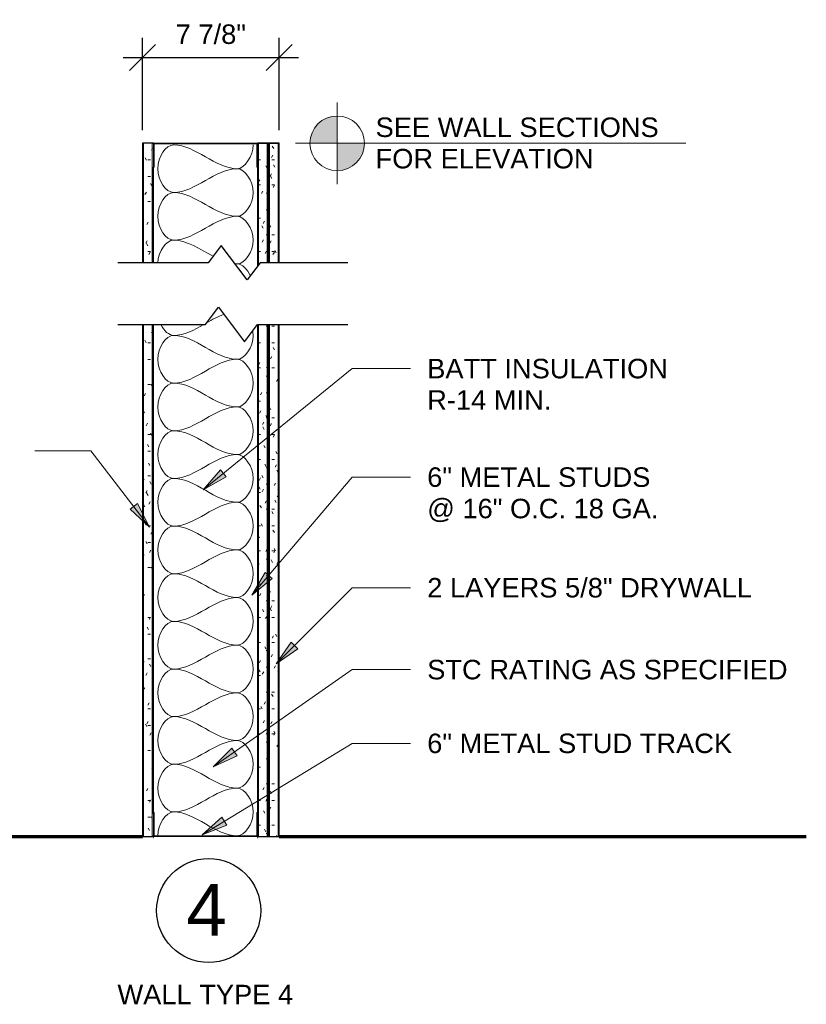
# Model space of a CAD drawing. Header units: inches. Extents: x -455 to 219, y -7 to 215.
# Tile 33 of 33: x 117 to 163, y 152 to 208. Entities that reach past the tile are written whole.
import ezdxf

# ---------------------------------------------------------------- set-up
doc = ezdxf.new("R2010")
doc.units = ezdxf.units.IN
doc.header["$MEASUREMENT"] = 0
for name, color, linetype, lineweight in [('A-ANNO-DIMS', 211, 'Continuous', 9), ('A-DETL', 90, 'Continuous', 9), ('A-DETL-GENF', 92, 'Continuous', 9), ('A-DETL-MEDM', 33, 'Continuous', 30), ('A-DETL-THIN', 151, 'Continuous', 9), ('A-DETL-WIDE', 214, 'Continuous', 70), ('G-ANNO-TEXT', 231, 'Continuous', 9)]:
    doc.layers.add(name, color=color, linetype=linetype, lineweight=lineweight)
doc.styles.add('Arial', font='arial.ttf', dxfattribs={"height": 0.875})
doc.styles.add('Arial_1', font='arial.ttf', dxfattribs={"height": 0.09375})
doc.dimstyles.new('Linear_-_3_32__Arial_-_INCHES', dxfattribs={"dimscale": 12, "dimtxt": 1.125, "dimasz": 0.125, "dimexe": 0.09375, "dimexo": 0.0625, "dimgap": 0.0625, "dimtad": 1, "dimdec": 5, "dimrnd": 0.03125, "dimzin": 3, "dimdsep": 46, "dimlunit": 4, "dimtxsty": 'Arial', "dimblk1": 'OBLIQUE', "dimblk2": 'OBLIQUE', "dimsah": 1, "dimcen": 0.09, "dimdle": 0.09375, "dimazin": 0, "dimtfac": 1, "dimtdec": 5, "dimtix": 1, "dimtmove": 0, "dimatfit": 3, "dimfxl": 1, "dimtvp": 1, "dimtfill": 1, "dimfrac": 2, "dimtolj": 1, "dimtzin": 0, "dimarcsym": 2})

# ---------------------------------------------------------------- blocks, each defined once
blk = doc.blocks.new('Gypsum Wallboard-Section - 5_8_-V9-WALL TYPES')
at = {"layer": 'A-DETL-GENF'}
h = blk.add_hatch(dxfattribs=at)
h.set_pattern_fill('FP1_13', color=256, style=0, pattern_type=2)
h.set_pattern_definition([(270, (-161.201, 125.2), (0.48, -1.92), [0.158, -1.282, 0.158, -1.282, -7.68]), (270, (-161.201, 125.2), (0.48, -1.92), [-2.88, 0.158, -2.722, 0.158, -1.282, -3.36]), (270, (-161.201, 125.2), (0.48, -1.92), [-7.2, 0.158, -0.802, 0.158, -2.242]), (30, (-160.961, 124.48), (1.4227688, 1.3756922), [0.158, -1.282, 0.158, -1.282, -7.68]), (30, (-160.961, 124.48), (1.4227688, 1.3756922), [-2.88, 0.158, -2.722, 0.158, -1.282, -3.36]), (30, (-160.961, 124.48), (1.4227688, 1.3756922), [-7.2, 0.158, -0.802, 0.158, -2.242]), (150, (-160.001, 124.24), (-1.9027688, 0.5443078), [0.158, -1.282, 0.158, -1.282, -7.68]), (150, (-160.001, 124.24), (-1.9027688, 0.5443078), [-2.88, 0.158, -2.722, 0.158, -1.282, -3.36]), (150, (-160.001, 124.24), (-1.9027688, 0.5443078), [-7.2, 0.158, -0.802, 0.158, -2.242])])
h.paths.add_polyline_path([(0, 0), (29.551, 0), (29.551, 0.625), (0, 0.625)])
h.paths.add_polyline_path([(33.11, 0), (40, 0), (40, 0.625), (33.11, 0.625)])
for p, q in [((0, 0.563), (29.551, 0.563)), ((0, 0.062), (29.551, 0.062)), ((33.11, 0.563), (40, 0.563)), ((33.11, 0.062), (40, 0.062))]:
    blk.add_line(p, q, dxfattribs=at)
at = {"layer": 'A-DETL-MEDM'}
for p, q in [((29.551, 0.625), (0, 0.625)), ((0, 0.625), (0, 0)), ((40, 0.625), (33.11, 0.625)), ((40, 0), (40, 0.625)), ((0, 0), (0.023, 0)), ((1.375, 0), (29.551, 0)), ((33.11, 0), (38.625, 0)), ((39.977, 0), (40, 0))]:
    blk.add_line(p, q, dxfattribs=at)
blk = doc.blocks.new('Gypsum Wallboard-Section - 5_8_-V10-WALL TYPES')
at = {"layer": 'A-DETL-GENF'}
h = blk.add_hatch(dxfattribs=at)
h.set_pattern_fill('FP1_14', color=256, style=0, pattern_type=2)
h.set_pattern_definition([(270, (-161.201, 131.825), (0.48, -1.92), [0.158, -1.282, 0.158, -1.282, -7.68]), (270, (-161.201, 131.825), (0.48, -1.92), [-2.88, 0.158, -2.722, 0.158, -1.282, -3.36]), (270, (-161.201, 131.825), (0.48, -1.92), [-7.2, 0.158, -0.802, 0.158, -2.242]), (30, (-160.961, 131.105), (1.4227688, 1.3756922), [0.158, -1.282, 0.158, -1.282, -7.68]), (30, (-160.961, 131.105), (1.4227688, 1.3756922), [-2.88, 0.158, -2.722, 0.158, -1.282, -3.36]), (30, (-160.961, 131.105), (1.4227688, 1.3756922), [-7.2, 0.158, -0.802, 0.158, -2.242]), (150, (-160.001, 130.865), (-1.9027688, 0.5443078), [0.158, -1.282, 0.158, -1.282, -7.68]), (150, (-160.001, 130.865), (-1.9027688, 0.5443078), [-2.88, 0.158, -2.722, 0.158, -1.282, -3.36]), (150, (-160.001, 130.865), (-1.9027688, 0.5443078), [-7.2, 0.158, -0.802, 0.158, -2.242])])
h.paths.add_polyline_path([(0, 0), (29.551, 0), (29.551, 0.625), (0, 0.625)])
h.paths.add_polyline_path([(32.89, 0.625), (33.11, 0.46), (33.11, 0), (40, 0), (40, 0.625), (33.11, 0.625)])
for p, q in [((0, 0.563), (29.551, 0.563)), ((0, 0.062), (29.551, 0.062)), ((32.974, 0.563), (40, 0.563)), ((33.11, 0.062), (40, 0.062))]:
    blk.add_line(p, q, dxfattribs=at)
at = {"layer": 'A-DETL-MEDM'}
for p, q in [((0.023, 0.625), (0, 0.625)), ((0, 0.625), (0, 0)), ((29.551, 0.625), (1.375, 0.625)), ((38.625, 0.625), (32.89, 0.625)), ((40, 0.625), (39.977, 0.625)), ((40, 0), (40, 0.625))]:
    blk.add_line(p, q, dxfattribs=at)
blk = doc.blocks.new('Channel Studs-Section - 6_-373499-WALL TYPES')
at = {"layer": 'A-DETL-GENF'}
for p, q in [((-1.256, -0.86), (-1.291, -0.86)), ((-1.291, -0.86), (-1.291, -2.204)), ((-1.256, -2.2), (-1.256, -0.86)), ((4.709, -0.86), (4.674, -0.86)), ((4.674, -0.86), (4.674, -2.2)), ((4.709, -2.204), (4.709, -0.86)), ((-1.26, -2.235), (4.677, -2.235)), ((4.674, -2.2), (-1.256, -2.2))]:
    blk.add_line(p, q, dxfattribs=at)
for centre, radius, start, end in [((-1.26, -2.204), 0.0312, 180, 270), ((4.677, -2.204), 0.0313, 270, 360)]:
    blk.add_arc(centre, radius, start, end, dxfattribs=at)
blk = doc.blocks.new('Gypsum Wallboard-Section - 5_8_-V11-WALL TYPES')
at = {"layer": 'A-DETL-GENF'}
h = blk.add_hatch(dxfattribs=at)
h.set_pattern_fill('FP1_15', color=256, style=0, pattern_type=2)
h.set_pattern_definition([(270, (-161.201, 132.45), (0.48, -1.92), [0.158, -1.282, 0.158, -1.282, -7.68]), (270, (-161.201, 132.45), (0.48, -1.92), [-2.88, 0.158, -2.722, 0.158, -1.282, -3.36]), (270, (-161.201, 132.45), (0.48, -1.92), [-7.2, 0.158, -0.802, 0.158, -2.242]), (30, (-160.961, 131.73), (1.4227688, 1.3756922), [0.158, -1.282, 0.158, -1.282, -7.68]), (30, (-160.961, 131.73), (1.4227688, 1.3756922), [-2.88, 0.158, -2.722, 0.158, -1.282, -3.36]), (30, (-160.961, 131.73), (1.4227688, 1.3756922), [-7.2, 0.158, -0.802, 0.158, -2.242]), (150, (-160.001, 131.49), (-1.9027688, 0.5443078), [0.158, -1.282, 0.158, -1.282, -7.68]), (150, (-160.001, 131.49), (-1.9027688, 0.5443078), [-2.88, 0.158, -2.722, 0.158, -1.282, -3.36]), (150, (-160.001, 131.49), (-1.9027688, 0.5443078), [-7.2, 0.158, -0.802, 0.158, -2.242])])
h.paths.add_polyline_path([(0, 0.625), (0, 0), (29.551, 0), (29.551, 0.625), (3.218, 0.625)])
h.paths.add_polyline_path([(33.11, 0.625), (33.11, 0), (40, 0), (40, 0.625), (39.521, 0.625)])
for p, q in [((0, 0.563), (29.551, 0.563)), ((0, 0.062), (29.551, 0.062)), ((33.11, 0.563), (40, 0.563)), ((33.11, 0.062), (40, 0.062))]:
    blk.add_line(p, q, dxfattribs=at)
at = {"layer": 'A-DETL-MEDM'}
for p, q in [((29.551, 0.625), (0, 0.625)), ((0, 0.625), (0, 0)), ((40, 0.625), (33.11, 0.625)), ((40, 0), (40, 0.625)), ((0, 0), (29.551, 0)), ((33.11, 0), (40, 0))]:
    blk.add_line(p, q, dxfattribs=at)
blk = doc.blocks.new('Break Line - Break Line-374770-WALL TYPES')
at = {"layer": 'A-DETL-MEDM'}
for p, q in [((-1.5, 0), (-0.75, 1)), ((-0.75, 1), (0.75, -1)), ((-6.545, 0), (-1.5, 0)), ((0.75, -1), (1.5, 0)), ((1.5, 0), (6.71, 0))]:
    blk.add_line(p, q, dxfattribs=at)
blk = doc.blocks.new('Break Line - Break Line-374778-WALL TYPES')
at = {"layer": 'A-DETL-MEDM'}
for p, q in [((-1.5, 0), (-0.75, 1)), ((-0.75, 1), (0.75, -1)), ((-6.545, 0), (-1.5, 0)), ((0.75, -1), (1.5, 0)), ((1.5, 0), (6.71, 0))]:
    blk.add_line(p, q, dxfattribs=at)
blk = doc.blocks.new('Channel Studs-Section - 6_-374777-WALL TYPES')
at = {"layer": 'A-DETL-GENF'}
for p, q in [((-1.291, 2.204), (-1.291, 0.86)), ((4.677, 2.235), (-1.26, 2.235)), ((-1.256, 0.86), (-1.256, 2.2)), ((-1.256, 2.2), (4.674, 2.2)), ((4.674, 2.2), (4.674, 0.86)), ((4.709, 0.86), (4.709, 2.204)), ((-1.291, 0.86), (-1.256, 0.86)), ((4.674, 0.86), (4.709, 0.86))]:
    blk.add_line(p, q, dxfattribs=at)
for centre, start, end in [((-1.26, 2.204), 90, 180), ((4.677, 2.204), 0, 90)]:
    blk.add_arc(centre, 0.0312, start, end, dxfattribs=at)
blk = doc.blocks.new('_Oblique')
at = {"color": 0, "linetype": 'ByBlock', "lineweight": -2}
blk.add_line((-0.5, -0.5), (0.5, 0.5), dxfattribs=at)
blk = doc.blocks.new('*D72')
at = {"layer": 'A-ANNO-DIMS', "color": 0, "lineweight": -2, "transparency": 16777216}
for p, q in [((124.575, 201.951), (124.575, 207.284)), ((132.45, 201.951), (132.45, 207.284)), ((123.45, 206.159), (133.575, 206.159))]:
    blk.add_line(p, q, dxfattribs=at)
at = {"layer": 'A-ANNO-DIMS', "color": 0, "lineweight": -2, "transparency": 16777216, "xscale": 1.5, "yscale": 1.5, "zscale": 1.5, "rotation": 180}
blk.add_blockref('_Oblique', (124.575, 206.159), dxfattribs=at)
at = {"layer": 'A-ANNO-DIMS', "color": 0, "lineweight": -2, "transparency": 16777216, "xscale": 1.5, "yscale": 1.5, "zscale": 1.5}
blk.add_blockref('_Oblique', (132.45, 206.159), dxfattribs=at)
at = {"layer": 'A-ANNO-DIMS', "color": 0, "transparency": 16777216, "insert": (128.513, 207.49), "char_height": 1.125, "width": 4.85251, "attachment_point": 5, "style": 'Arial', "bg_fill": 3, "box_fill_scale": 1.25, "bg_fill_color": 256, "bg_fill_true_color": 13158600, "bg_fill_transparency": 0}
blk.add_mtext('\\A1;7 7/8"', dxfattribs=at)

msp = doc.modelspace()

# ---------------------------------------------------------------- hatches: boundary and pattern name
at = {"layer": 'A-DETL-GENF'}
for points in [[(134.224082, 201.201286), (135.798885, 201.201286), (135.798885, 202.776089), (135.391296, 202.722429), (135.011484, 202.565106), (134.685331, 202.31484), (134.435066, 201.988688), (134.277742, 201.608875)], [(135.798885, 199.626483), (136.206475, 199.680143), (136.586287, 199.837467), (136.912439, 200.087732), (137.162705, 200.413885), (137.320029, 200.793697), (137.373689, 201.201286), (135.798885, 201.201286), (135.798885, 200.722514)]]:
    msp.add_hatch(color=7, dxfattribs=at).paths.add_polyline_path(points)
at = {"layer": 'G-ANNO-TEXT'}
for points in [[(128.075201, 181.203163), (129.405599, 181.94478), (129.071718, 182.355078)], [(124.98471, 179.055564), (124.278469, 180.405075), (123.8595, 180.082141)], [(130.87577, 175.115167), (132.048687, 176.086877), (131.645607, 176.429437)], [(132.275841, 171.160813), (133.52399, 172.033783), (133.150144, 172.408029)], [(128.647647, 165.212484), (130.028288, 165.855746), (129.725017, 166.289159)], [(128.008568, 161.295997), (129.427308, 161.85019), (129.152203, 162.302006)]]:
    msp.add_hatch(color=7, dxfattribs=at).paths.add_polyline_path(points)

# ---------------------------------------------------------------- linework, layer by layer
at = {"layer": 'A-DETL', "lineweight": 18}
for p, q in [((135.798885, 198.839081), (135.798885, 203.563491)), ((135.798885, 202.776089), (135.798885, 199.626483)), ((133.402881, 201.201286), (155.902881, 201.201286))]:
    msp.add_line(p, q, dxfattribs=at)
at = {"layer": 'A-DETL', "lineweight": 30}
msp.add_line((126.950125, 201.201286), (132.450125, 201.201286), dxfattribs=at)
at = {"layer": 'A-DETL', "lineweight": 18}
msp.add_circle((135.798885, 201.201286), 1.574803, dxfattribs=at)
at = {"layer": 'A-DETL'}
for points in [[(126.366791, 198.361442), (125.934671, 198.361442), (124.965579, 199.736442), (125.934671, 201.111442), (126.366791, 201.111442)], [(126.366791, 201.111442), (127.626629, 201.111442), (128.77362, 199.736442), (130.033458, 199.736442)], [(130.033458, 199.736442), (130.465579, 199.736442), (130.950125, 200.463261), (130.950125, 201.111442)], [(130.033458, 199.736442), (128.77362, 199.736442), (127.626629, 198.361442), (126.366791, 198.361442)], [(130.033458, 196.986442), (130.465579, 196.986442), (131.434671, 198.361442), (130.465579, 199.736442), (130.033458, 199.736442)], [(126.366791, 195.611442), (125.934671, 195.611442), (124.965579, 196.986442), (125.934671, 198.361442), (126.366791, 198.361442)], [(126.366791, 198.361442), (127.626629, 198.361442), (128.77362, 196.986442), (130.033458, 196.986442)], [(130.033458, 196.986442), (128.77362, 196.986442), (127.626629, 195.611442), (126.366791, 195.611442)], [(130.033458, 194.236442), (130.465579, 194.236442), (131.434671, 195.611442), (130.465579, 196.986442), (130.033458, 196.986442)], [(125.452035, 194.311696), (125.48543, 194.973218), (125.950444, 195.611442), (126.366791, 195.611442)], [(126.366791, 195.611442), (127.150045, 195.611442), (127.889681, 195.079973), (128.639935, 194.677873)], [(129.908637, 194.240868), (129.950126, 194.237951), (129.99173, 194.236442), (130.033458, 194.236442)], [(130.033458, 194.236442), (129.998954, 194.236442), (129.964535, 194.235411), (129.930196, 194.233405)], [(130.796668, 193.550319), (130.619178, 193.944233), (130.315177, 194.236442), (130.033458, 194.236442)], [(129.26858, 191.335915), (128.928898, 191.211142), (128.594342, 191.023921), (128.260075, 190.833178)], [(126.366791, 190.111442), (126.097432, 190.111442), (125.807703, 190.378574), (125.62766, 190.746324)], [(128.11704, 190.751512), (127.54297, 190.424278), (126.967718, 190.111442), (126.366791, 190.111442)], [(126.366791, 187.361442), (125.934671, 187.361442), (124.965579, 188.736442), (125.934671, 190.111442), (126.366791, 190.111442)], [(126.366791, 190.111442), (127.626629, 190.111442), (128.77362, 188.736442), (130.033458, 188.736442)], [(130.033458, 188.736442), (128.77362, 188.736442), (127.626629, 187.361442), (126.366791, 187.361442)], [(130.033458, 185.986442), (130.465579, 185.986442), (131.434671, 187.361442), (130.465579, 188.736442), (130.033458, 188.736442)], [(126.366791, 184.611442), (125.934671, 184.611442), (124.965579, 185.986442), (125.934671, 187.361442), (126.366791, 187.361442)], [(126.366791, 187.361442), (127.626629, 187.361442), (128.77362, 185.986442), (130.033458, 185.986442)], [(130.033458, 185.986442), (128.77362, 185.986442), (127.626629, 184.611442), (126.366791, 184.611442)], [(130.033458, 183.236442), (130.465579, 183.236442), (131.434671, 184.611442), (130.465579, 185.986442), (130.033458, 185.986442)], [(126.366791, 181.861442), (125.934671, 181.861442), (124.965579, 183.236442), (125.934671, 184.611442), (126.366791, 184.611442)], [(126.366791, 184.611442), (127.626629, 184.611442), (128.77362, 183.236442), (130.033458, 183.236442)], [(130.033458, 183.236442), (128.77362, 183.236442), (127.626629, 181.861442), (126.366791, 181.861442)], [(130.033458, 180.486442), (130.465579, 180.486442), (131.434671, 181.861442), (130.465579, 183.236442), (130.033458, 183.236442)], [(126.366791, 179.111442), (125.934671, 179.111442), (124.965579, 180.486442), (125.934671, 181.861442), (126.366791, 181.861442)], [(126.366791, 181.861442), (127.626629, 181.861442), (128.77362, 180.486442), (130.033458, 180.486442)], [(130.033458, 180.486442), (128.77362, 180.486442), (127.626629, 179.111442), (126.366791, 179.111442)], [(130.033458, 177.736442), (130.465579, 177.736442), (131.434671, 179.111442), (130.465579, 180.486442), (130.033458, 180.486442)], [(126.366791, 176.361442), (125.934671, 176.361442), (124.965579, 177.736442), (125.934671, 179.111442), (126.366791, 179.111442)], [(126.366791, 179.111442), (127.626629, 179.111442), (128.77362, 177.736442), (130.033458, 177.736442)], [(130.033458, 177.736442), (128.77362, 177.736442), (127.626629, 176.361442), (126.366791, 176.361442)], [(130.033458, 174.986442), (130.465579, 174.986442), (131.434671, 176.361442), (130.465579, 177.736442), (130.033458, 177.736442)], [(126.366791, 173.611442), (125.934671, 173.611442), (124.965579, 174.986442), (125.934671, 176.361442), (126.366791, 176.361442)], [(126.366791, 176.361442), (127.626629, 176.361442), (128.77362, 174.986442), (130.033458, 174.986442)], [(130.033458, 174.986442), (128.77362, 174.986442), (127.626629, 173.611442), (126.366791, 173.611442)], [(130.033458, 172.236442), (130.465579, 172.236442), (131.434671, 173.611442), (130.465579, 174.986442), (130.033458, 174.986442)], [(126.366791, 170.861442), (125.934671, 170.861442), (124.965579, 172.236442), (125.934671, 173.611442), (126.366791, 173.611442)], [(126.366791, 173.611442), (127.626629, 173.611442), (128.77362, 172.236442), (130.033458, 172.236442)], [(130.033458, 172.236442), (128.77362, 172.236442), (127.626629, 170.861442), (126.366791, 170.861442)], [(130.033458, 169.486442), (130.465579, 169.486442), (131.434671, 170.861442), (130.465579, 172.236442), (130.033458, 172.236442)], [(126.366791, 168.111442), (125.934671, 168.111442), (124.965579, 169.486442), (125.934671, 170.861442), (126.366791, 170.861442)], [(126.366791, 170.861442), (127.626629, 170.861442), (128.77362, 169.486442), (130.033458, 169.486442)], [(130.033458, 169.486442), (128.77362, 169.486442), (127.626629, 168.111442), (126.366791, 168.111442)], [(130.033458, 166.736442), (130.465579, 166.736442), (131.434671, 168.111442), (130.465579, 169.486442), (130.033458, 169.486442)], [(126.366791, 165.361442), (125.934671, 165.361442), (124.965579, 166.736442), (125.934671, 168.111442), (126.366791, 168.111442)], [(126.366791, 168.111442), (127.626629, 168.111442), (128.77362, 166.736442), (130.033458, 166.736442)], [(130.033458, 166.736442), (128.77362, 166.736442), (127.626629, 165.361442), (126.366791, 165.361442)], [(130.033458, 163.986442), (130.465579, 163.986442), (131.434671, 165.361442), (130.465579, 166.736442), (130.033458, 166.736442)], [(126.366791, 162.611442), (125.934671, 162.611442), (124.965579, 163.986442), (125.934671, 165.361442), (126.366791, 165.361442)], [(126.366791, 165.361442), (127.626629, 165.361442), (128.77362, 163.986442), (130.033458, 163.986442)], [(130.033458, 163.986442), (128.77362, 163.986442), (127.626629, 162.611442), (126.366791, 162.611442)], [(130.033458, 161.236442), (130.465579, 161.236442), (131.434671, 162.611442), (130.465579, 163.986442), (130.033458, 163.986442)], [(125.450125, 161.236442), (125.450125, 161.884624), (125.934671, 162.611442), (126.366791, 162.611442)], [(126.366791, 162.611442), (127.626629, 162.611442), (128.77362, 161.236442), (130.033458, 161.236442)]]:
    msp.add_open_spline(points, degree=3, dxfattribs=at)
msp.add_open_spline([(130.033458, 188.736442), (130.465579, 188.736442), (131.013661, 189.514091), (130.941793, 190.291741), (130.926341, 190.38034)], degree=3, knots=[0, 0, 0, 0, 1.414213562, 1.599653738, 1.599653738, 1.599653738, 1.599653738], dxfattribs=at)
at = {"layer": 'A-DETL-MEDM'}
msp.add_circle((128.387625, 156.921382), 3, dxfattribs=at)
at = {"layer": 'A-DETL-THIN'}
for p, q in [((135.798885, 201.201286), (135.798885, 202.776089)), ((134.224082, 201.201286), (135.798885, 201.201286)), ((137.373689, 201.201286), (135.798885, 201.201286)), ((135.798885, 201.201286), (135.798885, 199.626483))]:
    msp.add_line(p, q, dxfattribs=at)
for start, end in [(90, 180), (270, 360)]:
    msp.add_arc((135.798885, 201.201286), 1.574803, start, end, dxfattribs=at)
at = {"layer": 'A-DETL-WIDE'}
for p, q in [((38.565774, 161.201286), (124.575125, 161.201286)), ((125.200125, 161.201286), (125.223287, 161.201286)), ((131.176963, 161.201286), (131.200125, 161.201286)), ((132.450125, 161.201286), (162.851699, 161.201286))]:
    msp.add_line(p, q, dxfattribs=at)
at = {"layer": 'G-ANNO-TEXT', "color": 7}
for p, q in [((128.075201, 181.203163), (136.672419, 188.19917)), ((136.672419, 188.19917), (140.030723, 188.19917)), ((121.599514, 183.447449), (118.362465, 183.447449)), ((124.98471, 179.055564), (121.599514, 183.447449)), ((129.071718, 182.355078), (128.075201, 181.203163)), ((128.075201, 181.203163), (129.405599, 181.94478)), ((129.405599, 181.94478), (129.071718, 182.355078)), ((130.87577, 175.115167), (136.672419, 181.93591)), ((136.672419, 181.93591), (140.030723, 181.93591)), ((124.278469, 180.405075), (123.8595, 180.082141)), ((124.98471, 179.055564), (124.278469, 180.405075)), ((123.8595, 180.082141), (124.98471, 179.055564)), ((131.645607, 176.429437), (130.87577, 175.115167)), ((132.048687, 176.086877), (131.645607, 176.429437)), ((130.87577, 175.115167), (132.048687, 176.086877)), ((132.275841, 171.160813), (136.672419, 175.552697)), ((136.672419, 175.552697), (140.030723, 175.552697)), ((133.150144, 172.408029), (132.275841, 171.160813)), ((133.52399, 172.033783), (133.150144, 172.408029)), ((132.275841, 171.160813), (133.52399, 172.033783)), ((128.647647, 165.212484), (136.672419, 170.827637)), ((136.672419, 170.827637), (140.030723, 170.827637)), ((128.008568, 161.295997), (136.672419, 166.57132)), ((136.672419, 166.57132), (140.030723, 166.57132)), ((129.725017, 166.289159), (128.647647, 165.212484)), ((130.028288, 165.855746), (129.725017, 166.289159)), ((128.647647, 165.212484), (130.028288, 165.855746)), ((129.152203, 162.302006), (128.008568, 161.295997)), ((129.427308, 161.85019), (129.152203, 162.302006)), ((128.008568, 161.295997), (129.427308, 161.85019))]:
    msp.add_line(p, q, dxfattribs=at)

# ---------------------------------------------------------------- block references
at = {"layer": 'A-DETL-GENF'}
for name, p, rotation in [('Gypsum Wallboard-Section - 5_8_-V9-WALL TYPES', (125.200125, 161.201286), 90), ('Gypsum Wallboard-Section - 5_8_-V10-WALL TYPES', (131.825125, 161.201286), 90), ('Gypsum Wallboard-Section - 5_8_-V11-WALL TYPES', (132.450125, 161.201286), 90), ('Break Line - Break Line-374778-WALL TYPES', (129.86499, 194.311522), 180)]:
    msp.add_blockref(name, p, dxfattribs=dict(at, rotation=rotation))
for name, p in [('Channel Studs-Section - 6_-374777-WALL TYPES', (126.491435, 198.966431)), ('Break Line - Break Line-374770-WALL TYPES', (129.700125, 190.752467)), ('Channel Studs-Section - 6_-373499-WALL TYPES', (126.491435, 163.436141))]:
    msp.add_blockref(name, p, dxfattribs=at)

# ---------------------------------------------------------------- texts
at = {"layer": 'G-ANNO-TEXT', "color": 7, "lineweight": 13, "char_height": 1.125, "attachment_point": 1, "style": 'Arial'}
for s, insert, width in [('SEE WALL SECTIONS', (138.013249, 202.689046), 20.07375), ('FOR ELEVATION', (138.013249, 200.876546), 15.415125)]:
    msp.add_mtext(s, dxfattribs=dict(at, insert=insert, width=width))
at = {"layer": 'G-ANNO-TEXT', "color": 7, "attachment_point": 1}
for s, insert, char_height, width, style in [('BATT INSULATION', (140.990723, 188.76167), 1.125, 16.968, 'Arial'), ('R-14 MIN.', (140.990723, 186.94917), 1.125, 8.749125, 'Arial'), ('6" METAL STUDS', (140.990723, 182.49841), 1.125, 15.793875, 'Arial'), ('@ 16" O.C. 18 GA.', (140.990723, 180.68591), 1.125, 16.324125, 'Arial'), ('2 LAYERS 5/8" DRYWALL', (140.990723, 176.115197), 1.125, 22.914375, 'Arial'), ('STC RATING AS SPECIFIED', (140.990723, 171.390137), 1.125, 25.414125, 'Arial'), ('6" METAL STUD TRACK', (140.990723, 167.13382), 1.125, 21.58875, 'Arial'), ('4', (127.097453, 158.462806), 3, 2.80275, 'Arial_1'), ('WALL TYPE 4', (123.128949, 152.635722), 1.125, 12.423, 'Arial')]:
    msp.add_mtext(s, dxfattribs=dict(at, insert=insert, char_height=char_height, width=width, style=style))

# ---------------------------------------------------------------- next in the draw order: dimensions: what is measured, and where the dimension line sits
at = {"layer": 'A-ANNO-DIMS'}
dim = msp.add_linear_dim(base=(132.450125, 206.158781), p1=(124.575125, 201.201286), p2=(132.450125, 201.201286), dimstyle='Linear_-_3_32__Arial_-_INCHES', override={"dimpost": '<>', "dimfxl": 7.875}, dxfattribs=at)
dim.commit()
dim.dimension.update_dxf_attribs({"geometry": '*D72', "text_midpoint": (128.512625, 207.490466)})

doc.saveas('drawing.dxf')
